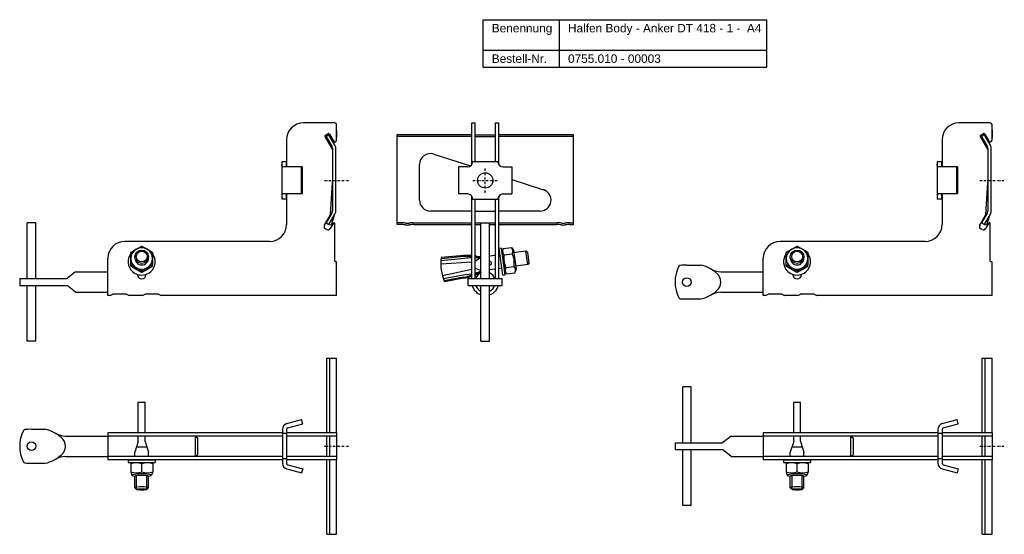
# Model space of a CAD drawing. Header units: millimetres. Extents: x -508 to 780, y -1202 to 170.
# Tile 3 of 4: x -508 to 73, y -134 to 170. Entities that reach past the tile are written whole.
import ezdxf

# ---------------------------------------------------------------- set-up
doc = ezdxf.new("R2010")
doc.units = ezdxf.units.MM
doc.header["$LTSCALE"] = 10
doc.linetypes.add('STRICHPUNKT2', pattern=[0.5, 0.25, -0.125, 0, -0.125])
doc.layers.add('HALFEN', color=2, linetype='Continuous')
doc.styles.add('ARIAL50', font='ARIAL.TTF', dxfattribs={"height": 5})

msp = doc.modelspace()

# ---------------------------------------------------------------- linework, layer by layer
at = {"layer": 'HALFEN'}
for p, q in [((-234.53, 170.28), (-67.33, 170.28)), ((-234.53, 142.28), (-234.53, 170.28)), ((-189.56, 142.28), (-189.56, 170.28)), ((-67.33, 142.28), (-67.33, 170.28)), ((-234.53, 152.28), (-67.33, 152.28)), ((-234.53, 142.28), (-67.33, 142.28)), ((-322.07, 109.36), (-340.57, 109.36)), ((-322.07, 109.36), (-340.57, 109.36)), ((-321.07, 105.09), (-321.07, 108.36)), ((-321.07, 99.17), (-321.07, 108.36)), ((-321.07, 105.09), (-321.07, 100.65)), ((-241.39, 84.69), (-241.39, 109.36)), ((-241.39, 109.36), (-239.39, 109.36)), ((-239.39, 86.36), (-239.39, 109.36)), ((-227.39, 86.35), (-227.39, 109.36)), ((-227.39, 109.36), (-225.39, 109.36)), ((-225.39, 84.7), (-225.39, 109.36)), ((64.62, 109.36), (46.12, 109.36)), ((64.62, 109.36), (46.12, 109.36)), ((65.62, 105.09), (65.62, 108.36)), ((65.62, 99.17), (65.62, 108.36)), ((65.62, 105.09), (65.62, 100.65)), ((-350.57, 99.36), (-350.57, 83.62)), ((-285.39, 49.35), (-285.39, 102.35)), ((-241.39, 102.35), (-285.39, 102.35)), ((-241.39, 101.35), (-285.39, 101.35)), ((-239.39, 102.35), (-227.39, 102.35)), ((-239.39, 101.35), (-227.39, 101.35)), ((-181.39, 102.35), (-225.39, 102.35)), ((-181.39, 101.35), (-225.39, 101.35)), ((-181.39, 49.35), (-181.39, 102.35)), ((36.12, 99.36), (36.12, 83.62)), ((-263.69, 90.9), (-242.16, 83.9)), ((-353.39, 86.36), (-353.39, 64.36)), ((-350.89, 86.36), (-353.39, 86.36)), ((-341.39, 83.36), (-352.61, 83.36)), ((-350.89, 86.36), (-350.89, 84.36)), ((-342.04, 83.36), (-342.04, 67.36)), ((-341.39, 83.36), (-341.39, 67.36)), ((-272.2, 63.72), (-272.2, 84.72)), ((-249.09, 83.37), (-249.1, 67.37)), ((-243.88, 83.37), (-249.09, 83.37)), ((-225.88, 86.35), (-240.88, 86.36)), ((-222.88, 83.35), (-217.67, 83.35)), ((-217.67, 83.35), (-217.68, 67.35)), ((33.3, 86.36), (33.3, 64.36)), ((35.8, 86.36), (33.3, 86.36)), ((45.3, 83.36), (34.08, 83.36)), ((35.8, 86.36), (35.8, 84.36)), ((44.65, 83.36), (44.65, 67.36)), ((45.3, 83.36), (45.3, 67.36)), ((-217.68, 75.95), (-199.06, 69.9)), ((-350.89, 64.36), (-353.39, 64.36)), ((-341.39, 67.36), (-352.61, 67.36)), ((-350.89, 66.36), (-350.89, 64.36)), ((-350.57, 67.1), (-350.57, 49.36)), ((-243.89, 67.37), (-249.1, 67.37)), ((-241.39, 17.36), (-241.39, 66.01)), ((-240.89, 64.36), (-225.89, 64.35)), ((-239.39, 17.36), (-239.39, 64.36)), ((-227.39, 17.36), (-227.39, 64.35)), ((-225.39, 17.36), (-225.39, 66.02)), ((-222.89, 67.35), (-217.68, 67.35)), ((35.8, 64.36), (33.3, 64.36)), ((45.3, 67.36), (34.08, 67.36)), ((35.8, 66.36), (35.8, 64.36)), ((36.12, 67.1), (36.12, 49.36)), ((-241.39, 57.22), (-265.7, 57.22)), ((-239.39, 57.22), (-227.39, 57.22)), ((-201.07, 57.22), (-225.39, 57.22)), ((-503.57, 17.36), (-503.57, 50.36)), ((-498.57, 50.36), (-503.57, 50.36)), ((-498.57, 17.36), (-498.57, 50.36)), ((-322.07, 27.66), (-322.07, 49.81)), ((-283.14, 50.35), (-285.39, 50.35)), ((-283.14, 49.35), (-285.39, 49.35)), ((-275.64, 50.35), (-241.39, 50.35)), ((-275.64, 49.35), (-241.39, 49.35)), ((-239.39, 50.35), (-235.89, 50.35)), ((-239.39, 49.35), (-235.89, 49.35)), ((-235.89, 17.36), (-235.89, 50.36)), ((-235.89, 50.36), (-230.89, 50.36)), ((-230.89, 17.36), (-230.89, 50.36)), ((-230.89, 50.35), (-227.39, 50.35)), ((-230.89, 49.35), (-227.39, 49.35)), ((-225.39, 50.35), (-191.14, 50.35)), ((-225.39, 49.35), (-191.14, 49.35)), ((-183.64, 50.35), (-181.39, 50.35)), ((-183.64, 49.35), (-181.39, 49.35)), ((64.62, 27.66), (64.62, 49.81)), ((-360.57, 39.36), (-446.07, 39.36)), ((-223.8, 35.42), (-225.39, 35.2)), ((-225.39, 35.2), (-223.16, 19.36)), ((-221.58, 19.58), (-223.8, 35.42)), ((-222.76, 35.07), (-223.5, 33.25)), ((-222.76, 35.07), (-217.98, 35.75)), ((-217.98, 35.75), (-216.76, 34.19)), ((26.12, 39.36), (-59.38, 39.36)), ((-456.07, 7.36), (-456.07, 29.36)), ((-440.07, 29.47), (-440.07, 30.28)), ((-432.06, 29.47), (-432.06, 30.28)), ((-245.55, 29.29), (-259.58, 27.86)), ((-247.99, 30.92), (-259.42, 29.85)), ((-247.93, 30.22), (-259.36, 29.14)), ((-236.34, 29.57), (-239.39, 27.58)), ((-237.35, 29.66), (-236.34, 29.57)), ((-227.39, 31.04), (-230.89, 30.55)), ((-224.85, 31.39), (-225.39, 31.32)), ((-223.52, 33.4), (-221.9, 21.91)), ((-222.23, 31.36), (-217.45, 32.03)), ((-216.76, 34.19), (-215.15, 22.7)), ((-209.45, 33.56), (-216.53, 32.56)), ((-208.34, 25.64), (-209.45, 33.56)), ((-208.32, 32.71), (-209.45, 33.56)), ((-207.49, 26.76), (-208.32, 32.71)), ((-69.38, 7.36), (-69.38, 29.36)), ((-53.38, 29.47), (-53.38, 30.28)), ((-45.37, 29.47), (-45.37, 30.28)), ((-321.37, 27.36), (-321.77, 27.36)), ((-321.07, 7.36), (-321.07, 27.06)), ((-241.39, 27.17), (-259.66, 26)), ((-239.39, 23.8), (-239.32, 23.3)), ((-239.32, 23.3), (-239.39, 23.29)), ((-235.89, 22.25), (-239.32, 23.3)), ((-223.74, 23.47), (-225.39, 23.24)), ((-221.19, 23.92), (-216.41, 24.59)), ((-208.34, 25.64), (-215.42, 24.64)), ((-207.49, 26.76), (-208.34, 25.64)), ((-114.38, 25.36), (-106.38, 25.36)), ((65.32, 27.36), (64.92, 27.36)), ((65.62, 7.36), (65.62, 27.06)), ((-475.07, 21.36), (-480.07, 17.36)), ((-475.07, 21.36), (-456.07, 21.36)), ((-438.57, 19.66), (-438.57, 19.82)), ((-433.57, 19.66), (-433.57, 19.82)), ((-241.39, 22.85), (-258.69, 19.06)), ((-244.21, 19.78), (-258.09, 17.29)), ((-246.25, 18.24), (-257.53, 16.12)), ((-246.13, 17.6), (-257.41, 15.48)), ((-236.23, 21.69), (-235.89, 21.83)), ((-227.39, 22.96), (-230.89, 22.47)), ((-223.16, 19.36), (-221.58, 19.58)), ((-220.67, 20.2), (-221.88, 21.76)), ((-220.67, 20.2), (-215.89, 20.88)), ((-215.89, 20.88), (-215.15, 22.7)), ((-94.37, 21.36), (-69.38, 21.36)), ((-51.88, 19.66), (-51.88, 19.82)), ((-46.88, 19.66), (-46.88, 19.82)), ((-508.07, 17.36), (-480.07, 17.36)), ((-508.07, 17.36), (-508.07, 13.36)), ((-508.07, 13.36), (-480.07, 13.36)), ((-503.57, -19.64), (-503.57, 13.36)), ((-498.57, -19.64), (-498.57, 13.36)), ((-475.07, 9.36), (-480.07, 13.36)), ((-243.39, 17.36), (-223.39, 17.36)), ((-243.39, 13.36), (-243.39, 17.36)), ((-243.39, 13.36), (-223.39, 13.36)), ((-235.89, -19.64), (-235.89, 13.36)), ((-230.89, -19.64), (-230.89, 13.36)), ((-223.39, 13.36), (-223.39, 17.36)), ((-475.07, 9.36), (-456.07, 9.36)), ((-454.57, 7.36), (-456.07, 7.36)), ((-454.57, 7.36), (-453.07, 8.16)), ((-445.07, 8.16), (-453.07, 8.16)), ((-445.07, 8.16), (-443.57, 7.36)), ((-435.57, 7.36), (-443.57, 7.36)), ((-435.57, 7.36), (-434.07, 8.16)), ((-426.07, 8.16), (-434.07, 8.16)), ((-426.07, 8.16), (-424.57, 7.36)), ((-321.07, 7.36), (-424.57, 7.36)), ((-94.37, 9.36), (-69.38, 9.36)), ((-67.88, 7.36), (-69.38, 7.36)), ((-67.88, 7.36), (-66.38, 8.16)), ((-58.38, 8.16), (-66.38, 8.16)), ((-58.38, 8.16), (-56.88, 7.36)), ((-48.88, 7.36), (-56.88, 7.36)), ((-48.88, 7.36), (-47.38, 8.16)), ((-39.38, 8.16), (-47.38, 8.16)), ((-39.38, 8.16), (-37.88, 7.36)), ((65.62, 7.36), (-37.88, 7.36)), ((-114.38, 5.36), (-106.38, 5.36)), ((-498.57, -19.64), (-503.57, -19.64)), ((-235.89, -19.64), (-230.89, -19.64)), ((-326.8, -73.62), (-326.8, -29.62)), ((-326.8, -29.62), (-321.07, -29.62)), ((-325.07, -73.62), (-325.07, -29.62)), ((-321.07, -73.62), (-321.07, -29.62)), ((59.89, -73.62), (59.89, -29.62)), ((59.89, -29.62), (65.62, -29.62)), ((61.62, -73.62), (61.62, -29.62)), ((65.62, -73.62), (65.62, -29.62)), ((-116.88, -79.62), (-116.88, -46.62)), ((-111.88, -46.62), (-116.88, -46.62)), ((-111.88, -79.62), (-111.88, -46.62)), ((-438.07, -55.6), (-434.07, -55.6)), ((-438.07, -73.62), (-438.07, -55.6)), ((-434.07, -73.62), (-434.07, -55.6)), ((-51.38, -55.6), (-47.38, -55.6)), ((-51.38, -73.62), (-51.38, -55.6)), ((-47.38, -73.62), (-47.38, -55.6)), ((-350.47, -68.26), (-341.71, -65.91)), ((-349.82, -70.67), (-341.07, -68.33)), ((-341.07, -68.33), (-341.71, -65.91)), ((36.22, -68.26), (44.98, -65.91)), ((36.87, -70.67), (45.62, -68.33)), ((45.62, -68.33), (44.98, -65.91)), ((-501.07, -71.62), (-493.07, -71.62)), ((-353.07, -73.62), (-456.07, -73.62)), ((-456.07, -73.62), (-456.07, -89.62)), ((-353.07, -71.64), (-353.07, -91.6)), ((-350.57, -74.12), (-353.07, -74.12)), ((-350.57, -71.64), (-350.57, -91.6)), ((-321.07, -73.62), (-350.57, -73.62)), ((-350.57, -73.62), (-350.57, -75.62)), ((-321.07, -73.62), (-321.07, -89.62)), ((33.62, -73.62), (-69.38, -73.62)), ((-69.38, -73.62), (-69.38, -89.62)), ((33.62, -71.64), (33.62, -91.6)), ((36.12, -74.12), (33.62, -74.12)), ((36.12, -71.64), (36.12, -91.6)), ((65.62, -73.62), (36.12, -73.62)), ((36.12, -73.62), (36.12, -75.62)), ((65.62, -73.62), (65.62, -89.62)), ((-481.06, -75.62), (-456.07, -75.62)), ((-353.07, -75.62), (-456.07, -75.62)), ((-438.07, -78.85), (-440.07, -85.1)), ((-438.07, -78.85), (-438.07, -75.62)), ((-434.07, -78.85), (-434.07, -75.62)), ((-434.07, -78.85), (-432.07, -85.1)), ((-404.47, -75.62), (-404.47, -87.62)), ((-404.47, -75.62), (-403.07, -76.62)), ((-403.07, -76.62), (-403.07, -86.62)), ((-321.07, -75.62), (-350.57, -75.62)), ((-350.57, -75.62), (-350.57, -87.62)), ((-326.8, -87.62), (-326.8, -75.62)), ((-325.07, -87.62), (-325.07, -75.62)), ((-121.38, -79.62), (-93.38, -79.62)), ((-121.38, -79.62), (-121.38, -83.62)), ((-88.38, -75.62), (-93.38, -79.62)), ((-88.38, -75.62), (-69.38, -75.62)), ((33.62, -75.62), (-69.38, -75.62)), ((-51.38, -78.85), (-53.38, -85.1)), ((-51.38, -78.85), (-51.38, -75.62)), ((-47.38, -78.85), (-47.38, -75.62)), ((-47.38, -78.85), (-45.38, -85.1)), ((-17.78, -75.62), (-17.78, -87.62)), ((-17.78, -75.62), (-16.38, -76.62)), ((-16.38, -76.62), (-16.38, -86.62)), ((65.62, -75.62), (36.12, -75.62)), ((36.12, -75.62), (36.12, -87.62)), ((59.89, -87.62), (59.89, -75.62)), ((61.62, -87.62), (61.62, -75.62)), ((-440.07, -87.62), (-440.07, -85.1)), ((-433.03, -82.1), (-439.07, -82.1)), ((-432.07, -87.62), (-432.07, -85.1)), ((-404.47, -87.62), (-403.07, -86.62)), ((-121.38, -83.62), (-93.38, -83.62)), ((-116.88, -116.62), (-116.88, -83.62)), ((-111.88, -116.62), (-111.88, -83.62)), ((-88.38, -87.62), (-93.38, -83.62)), ((-53.38, -87.62), (-53.38, -85.1)), ((-46.34, -82.1), (-52.38, -82.1)), ((-45.38, -87.62), (-45.38, -85.1)), ((-17.78, -87.62), (-16.38, -86.62)), ((-501.07, -91.62), (-493.07, -91.62)), ((-481.06, -87.62), (-456.07, -87.62)), ((-353.07, -87.62), (-456.07, -87.62)), ((-353.07, -89.62), (-456.07, -89.62)), ((-444.07, -89.62), (-428.07, -89.62)), ((-444.07, -89.62), (-444.07, -91.21)), ((-444.07, -91.21), (-428.07, -91.21)), ((-441.87, -91.21), (-442.57, -91.94)), ((-442.57, -91.94), (-442.57, -96.73)), ((-441.87, -91.21), (-430.27, -91.21)), ((-436.07, -96.73), (-436.07, -91.94)), ((-430.27, -91.21), (-429.57, -91.94)), ((-429.57, -91.94), (-429.57, -96.73)), ((-428.07, -89.62), (-428.07, -91.21)), ((-350.57, -89.12), (-353.07, -89.12)), ((-321.07, -87.62), (-350.57, -87.62)), ((-350.57, -87.62), (-350.57, -89.62)), ((-321.07, -89.62), (-350.57, -89.62)), ((-349.82, -92.57), (-341.07, -94.92)), ((-326.8, -133.62), (-326.8, -89.62)), ((-325.07, -133.62), (-325.07, -89.62)), ((-321.07, -133.62), (-321.07, -89.62)), ((-88.38, -87.62), (-69.38, -87.62)), ((33.62, -87.62), (-69.38, -87.62)), ((33.62, -89.62), (-69.38, -89.62)), ((-57.38, -89.62), (-41.38, -89.62)), ((-57.38, -89.62), (-57.38, -91.21)), ((-57.38, -91.21), (-41.38, -91.21)), ((-55.18, -91.21), (-55.88, -91.94)), ((-55.88, -91.94), (-55.88, -96.73)), ((-55.18, -91.21), (-43.58, -91.21)), ((-49.38, -96.73), (-49.38, -91.94)), ((-43.58, -91.21), (-42.88, -91.94)), ((-42.88, -91.94), (-42.88, -96.73)), ((-41.38, -89.62), (-41.38, -91.21)), ((36.12, -89.12), (33.62, -89.12)), ((65.62, -87.62), (36.12, -87.62)), ((36.12, -87.62), (36.12, -89.62)), ((65.62, -89.62), (36.12, -89.62)), ((36.87, -92.57), (45.62, -94.92)), ((59.89, -133.62), (59.89, -89.62)), ((61.62, -133.62), (61.62, -89.62)), ((65.62, -133.62), (65.62, -89.62)), ((-442.57, -96.73), (-441.87, -98.75)), ((-429.57, -96.73), (-430.27, -98.75)), ((-350.47, -94.98), (-341.71, -97.33)), ((-341.07, -94.92), (-341.71, -97.33)), ((-55.88, -96.73), (-55.18, -98.75)), ((-42.88, -96.73), (-43.58, -98.75)), ((36.22, -94.98), (44.98, -97.33)), ((45.62, -94.92), (44.98, -97.33)), ((-440.07, -106.1), (-440.07, -99.33)), ((-440.07, -106.1), (-440.07, -99.33)), ((-439.07, -107.1), (-439.07, -98.99)), ((-439.07, -107.1), (-439.07, -98.99)), ((-433.07, -107.1), (-433.07, -98.99)), ((-433.07, -107.1), (-433.07, -98.99)), ((-432.07, -106.1), (-432.07, -99.33)), ((-432.07, -106.1), (-432.07, -99.33)), ((-53.38, -106.1), (-53.38, -99.33)), ((-53.38, -106.1), (-53.38, -99.33)), ((-52.38, -107.1), (-52.38, -98.99)), ((-52.38, -107.1), (-52.38, -98.99)), ((-46.38, -107.1), (-46.38, -98.99)), ((-46.38, -107.1), (-46.38, -98.99)), ((-45.38, -106.1), (-45.38, -99.33)), ((-45.38, -106.1), (-45.38, -99.33)), ((-439.07, -107.1), (-440.07, -106.1)), ((-439.07, -107.1), (-440.07, -106.1)), ((-433.07, -107.1), (-432.07, -106.1)), ((-433.07, -107.1), (-432.07, -106.1)), ((-52.38, -107.1), (-53.38, -106.1)), ((-52.38, -107.1), (-53.38, -106.1)), ((-46.38, -107.1), (-45.38, -106.1)), ((-46.38, -107.1), (-45.38, -106.1)), ((-111.88, -116.62), (-116.88, -116.62)), ((-326.8, -133.62), (-321.07, -133.62)), ((59.89, -133.62), (65.62, -133.62))]:
    msp.add_line(p, q, dxfattribs=at)
at = {"layer": 'HALFEN', "extrusion": (0, 1, 0)}
for p, q in [((-323.59, 93.82), (-327.92, 101.31)), ((-327.73, 101.99), (-326, 102.99)), ((-325.59, 102.35), (-327.32, 101.35)), ((-327.32, 101.35), (-323.79, 95.23)), ((-322.06, 96.23), (-325.59, 102.35)), ((-325.32, 102.81), (-322.93, 98.67)), ((63.1, 93.82), (58.77, 101.31)), ((58.96, 101.99), (60.69, 102.99)), ((61.1, 102.35), (59.37, 101.35)), ((59.37, 101.35), (62.9, 95.23)), ((64.63, 96.23), (61.1, 102.35)), ((61.37, 102.81), (63.76, 98.67)), ((-323.59, 94.48), (-323.59, 57.22)), ((-321.59, 57.22), (-321.59, 94.48)), ((63.1, 94.48), (63.1, 57.22)), ((65.1, 57.22), (65.1, 94.48)), ((-324.72, 55.08), (-323.59, 74.19)), ((61.97, 55.08), (63.1, 74.19)), ((-328.28, 48.91), (-324.72, 55.08)), ((-323.79, 56.47), (-327.32, 50.35)), ((-325.59, 49.36), (-322.06, 55.47)), ((-324.18, 48.85), (-322.28, 55.09)), ((58.41, 48.91), (61.97, 55.08)), ((62.9, 56.47), (59.37, 50.35)), ((61.1, 49.36), (64.63, 55.47)), ((62.5, 48.85), (64.41, 55.09)), ((-326.87, 46.36), (-327.73, 46.86)), ((-327.32, 50.35), (-325.6, 49.36)), ((-325.59, 49.36), (-325.6, 49.36)), ((-325.25, 49.23), (-325.59, 49.36)), ((-324.18, 48.85), (-325.25, 49.23)), ((-323, 50.06), (-324.82, 46.91)), ((59.82, 46.36), (58.96, 46.86)), ((59.37, 50.35), (61.09, 49.36)), ((61.1, 49.36), (61.09, 49.36)), ((61.44, 49.23), (61.1, 49.36)), ((62.5, 48.85), (61.44, 49.23)), ((63.69, 50.06), (61.87, 46.91)), ((-442.47, 24.79), (-442.47, 25.53)), ((-429.67, 24.79), (-429.67, 25.53)), ((-55.78, 24.79), (-55.78, 25.53)), ((-42.98, 24.79), (-42.98, 25.53)), ((-436.07, 21.12), (-436.07, 21.86)), ((-49.38, 21.12), (-49.38, 21.86))]:
    msp.add_line(p, q, dxfattribs=at)
at = {"layer": 'HALFEN', "color": 1, "linetype": 'STRICHPUNKT2', "ltscale": 0.5}
for p, q in [((-233.39, 68.11), (-233.39, 82.61)), ((-328.32, 75.36), (-313.82, 75.36)), ((-240.64, 75.36), (-226.14, 75.36)), ((58.37, 75.36), (72.87, 75.36)), ((-328.32, -81.62), (-313.82, -81.62)), ((58.37, -81.62), (72.87, -81.62))]:
    msp.add_line(p, q, dxfattribs=at)
at = {"layer": 'HALFEN'}
for centre, radius in [((-233.39, 75.36), 4.5), ((-114.38, 15.36), 2.55), ((-501.07, -81.62), 2.55)]:
    msp.add_circle(centre, radius, dxfattribs=at)
for centre, radius, start, end in [((-340.57, 99.36), 10, 90, 180), ((-322.07, 108.36), 1, 0, 90), ((46.12, 99.36), 10, 90, 180), ((64.62, 108.36), 1, 0, 90), ((-327.48, 101.56), 0.5, 120, 210), ((-325.75, 102.56), 0.5, 30, 120), ((-322.07, 99.17), 1, 210, 0), ((59.21, 101.56), 0.5, 120, 210), ((60.94, 102.56), 0.5, 30, 120), ((64.62, 99.17), 1, 210, 0), ((-325.09, 94.48), 1.5, 0, 30), ((-325.09, 94.48), 3.5, 360, 30), ((61.6, 94.48), 1.5, 0, 30), ((61.6, 94.48), 3.5, 360, 30), ((-265.7, 84.72), 6.5, 72, 180), ((-243.88, 86.37), 3, 269.95559, 359.95559), ((-222.88, 86.35), 3, 179.95559, 269.95559), ((-201.07, 63.72), 6.5, 270, 72), ((-243.89, 64.37), 3, 359.95559, 89.95559), ((-222.89, 64.35), 3, 89.95559, 179.95559), ((-265.7, 63.72), 6.5, 180, 270), ((-325.09, 57.22), 1.5, 330, 360), ((-325.09, 57.22), 3.5, 330, 0), ((61.6, 57.22), 1.5, 330, 360), ((61.6, 57.22), 3.5, 330, 0), ((-360.57, 49.36), 10, 270, 0), ((-326.98, 48.16), 1.5, 150, 240), ((-326.12, 47.66), 1.5, 240, 330), ((-322.57, 49.81), 0.5, 0, 150), ((-283.14, 34.35), 16, 80.36636, 90), ((-283.14, 34.35), 15, 80.36636, 90), ((-279.39, 56.44), 7.41, 260.36636, 279.63364), ((-279.39, 56.44), 6.41, 260.36636, 279.63364), ((-275.64, 34.35), 16, 90, 99.63364), ((-275.64, 34.35), 15, 90, 99.63364), ((-191.14, 34.35), 16, 80.36636, 90), ((-191.14, 34.35), 15, 80.36636, 90), ((-187.39, 56.44), 7.41, 260.36636, 279.63364), ((-187.39, 56.44), 6.41, 260.36636, 279.63364), ((-183.64, 34.35), 16, 90, 99.63364), ((-183.64, 34.35), 15, 90, 99.63364), ((26.12, 49.36), 10, 270, 0), ((59.71, 48.16), 1.5, 150, 240), ((60.57, 47.66), 1.5, 240, 330), ((64.12, 49.81), 0.5, 0, 150), ((-446.07, 29.36), 10, 90, 180), ((-220.43, 33.51), 3.32, 333.56153, 33.56153), ((-59.38, 29.36), 10, 90, 180), ((-436.07, 27.42), 8, 143.1301, 36.8699), ((-232.86, 26.23), 26.8, 172.24397, 203.64347), ((-243.99, -11.23), 42.29, 86.47165, 95.44157), ((-243.83, -0.15), 30.65, 85.43459, 97.65576), ((-239.53, -13.98), 43.69, 92.44132, 97.9226), ((-243.99, -11.23), 42.29, 83.07738, 83.75165), ((-243.83, -0.15), 30.65, 74.98685, 81.67144), ((-239.53, -13.98), 43.69, 87.15167, 89.81779), ((-234.16, 50.74), 20.54, 256.67305, 265.17141), ((-219.79, 33.6), 3.32, 162.43847, 222.43847), ((-210.01, 29.28), 12.4, 170.38303, 205.61697), ((-228.64, 26.67), 12.4, 350.38303, 25.61697), ((-49.38, 27.42), 8, 143.1301, 36.8699), ((-321.77, 27.66), 0.3, 180, 270), ((-321.37, 27.06), 0.3, 0, 90), ((-243.83, -0.15), 30.65, 63.44584, 65.02826), ((-250.67, 48.57), 30.65, 310.20847, 312.55416), ((-230.3, 26.69), 0.594, 357.93529, 73.26541), ((-230.27, 26.49), 0.594, 302.73459, 18.06471), ((-218.22, 22.44), 3.32, 153.56153, 213.56153), ((-218.86, 22.35), 3.32, 342.43847, 42.43847), ((-100.82, 15.36), 20.55, 153.10667, 206.89333), ((-118.26, 24.2), 1, 95.71948, 153.10667), ((-115.03, -8.02), 33.38, 88.87071, 95.71948), ((-109.84, 6.97), 18.71, 45.68888, 79.34138), ((64.92, 27.66), 0.3, 180, 270), ((65.32, 27.06), 0.3, 0, 90), ((-436.07, 19.66), 2.5, 180, 0), ((-250.67, 48.57), 30.65, 278.34424, 287.63767), ((-253.88, 59.17), 42.29, 280.55843, 287.18811), ((-250.35, 63.04), 43.69, 278.0774, 281.83857), ((-250.67, 48.57), 30.65, 291.60765, 298.84489), ((-250.35, 63.04), 43.69, 284.53264, 288.84833), ((-253.88, 59.17), 42.29, 290.04791, 292.92262), ((-233.39, 15.36), 6, 114.62432, 160.52878), ((-227.35, 2.31), 20.54, 114.55078, 119.32695), ((-233.39, 15.36), 6, 19.47122, 65.37568), ((-93.67, 34.91), 13.57, 240.09537, 267.05052), ((-100.8, 15.36), 6.43, 308.92503, 51.07497), ((-49.38, 19.66), 2.5, 180, 0), ((-233.39, 15.36), 8, 194.47751, 251.79004), ((-233.39, 15.36), 6, 199.47122, 245.37568), ((-233.39, 15.36), 6, 199.47122, 245.37568), ((-233.39, 15.36), 8, 288.20996, 345.52249), ((-233.39, 15.36), 6, 294.62432, 340.52878), ((-233.39, 15.36), 6, 294.62432, 340.52878), ((-118.26, 6.51), 1, 206.89333, 264.28052), ((-109.84, 23.75), 18.71, 280.65862, 314.31112), ((-93.67, -4.2), 13.57, 92.94948, 119.90463), ((-115.03, 38.73), 33.38, 264.28052, 271.12929), ((-349.57, -71.64), 3.5, 105, 180), ((37.12, -71.64), 3.5, 105, 180), ((-487.51, -81.62), 20.55, 153.10667, 206.89333), ((-504.95, -72.78), 1, 95.71948, 153.10667), ((-501.72, -105), 33.38, 88.87071, 95.71948), ((-496.53, -90.01), 18.71, 45.68888, 79.34138), ((-480.36, -62.07), 13.57, 240.09537, 267.05052), ((-349.57, -71.64), 1, 105, 180), ((37.12, -71.64), 1, 105, 180), ((-487.49, -81.62), 6.43, 308.92503, 51.07497), ((-496.53, -73.23), 18.71, 280.65862, 314.31112), ((-504.95, -90.47), 1, 206.89333, 264.28052), ((-501.72, -58.24), 33.38, 264.28052, 271.12929), ((-480.36, -101.17), 13.57, 92.94948, 119.90463), ((-439.32, -100.73), 9.37, 69.70545, 110.29455), ((-432.82, -100.73), 9.37, 69.70545, 110.29455), ((-349.57, -91.6), 3.5, 180, 255), ((-349.57, -91.6), 1, 180, 255), ((-52.63, -100.73), 9.37, 69.70545, 110.29455), ((-46.13, -100.73), 9.37, 69.70545, 110.29455), ((37.12, -91.6), 3.5, 180, 255), ((37.12, -91.6), 1, 180, 255), ((-439.32, -87.94), 9.37, 249.70545, 290.29455), ((-432.82, -87.94), 9.37, 249.70545, 290.29455), ((-52.63, -87.94), 9.37, 249.70545, 290.29455), ((-46.13, -87.94), 9.37, 249.70545, 290.29455)]:
    msp.add_arc(centre, radius, start, end, dxfattribs=at)
for centre, major_axis, ratio, start_param, end_param in [((-436.07, 29.26), (6.4, 0), 0.992546, 1.047198, 2.094395), ((-49.38, 29.26), (6.4, 0), 0.992546, 1.047198, 2.094395), ((-436.07, 29.26), (-6.4, 0), 0.992546, -1.047198, 0), ((-436.07, 29.26), (6.4, 0), 0.992546, 3.141593, 4.18879), ((-436.07, 29.4), (4, 0), 0.992546, 3.123186, 4.712389), ((-436.07, 29.4), (-4, 0), 0.992546, 1.570796, 3.16), ((-436.07, 29.26), (6.4, 0), 0.992546, 0, 1.047198), ((-436.07, 29.26), (-6.4, 0), 0.992546, 2.094395, 3.141593), ((-49.38, 29.26), (-6.4, 0), 0.992546, -1.047198, 0), ((-49.38, 29.26), (6.4, 0), 0.992546, 3.141593, 4.18879), ((-49.38, 29.4), (4, 0), 0.992546, 3.123186, 4.712389), ((-49.38, 29.4), (-4, 0), 0.992546, 1.570796, 3.16), ((-49.38, 29.26), (6.4, 0), 0.992546, 0, 1.047198), ((-49.38, 29.26), (-6.4, 0), 0.992546, 2.094395, 3.141593), ((-436.07, 29.26), (-6.4, 0), 0.992546, 1.047198, 2.094395), ((-49.38, 29.26), (-6.4, 0), 0.992546, 1.047198, 2.094395), ((-436.07, -98.75), (-5.8, 0), 0.139173, 2.331809, 7.092969), ((-49.38, -98.75), (-5.8, 0), 0.139173, 2.331809, 7.092969), ((-436.06, -99.36), (4, 0), 0.139033, 0.050629, 3.096659), ((-49.38, -99.36), (4, 0), 0.139033, 0.050629, 3.096659), ((-436.07, -106.11), (-4, 0), 0.139173, 3.158116, 6.266662), ((-436.07, -106.11), (-4, 0), 0.139173, 3.158116, 6.266662), ((-49.38, -106.11), (-4, 0), 0.139173, 3.158116, 6.266662), ((-49.38, -106.11), (-4, 0), 0.139173, 3.158116, 6.266662)]:
    msp.add_ellipse(centre, major_axis=major_axis, ratio=ratio, start_param=start_param, end_param=end_param, dxfattribs=at)
for centre, major_axis, ratio in [((-436.07, 30.28), (4, 0), 0.992546), ((-436.07, 30.37), (3.2, 0), 0.992546), ((-49.38, 30.28), (4, 0), 0.992546), ((-49.38, 30.37), (3.2, 0), 0.992546), ((-436.07, -107.1), (-3, 0), 0.139173), ((-436.07, -107.1), (-3, 0), 0.139173), ((-49.38, -107.1), (-3, 0), 0.139173), ((-49.38, -107.1), (-3, 0), 0.139173)]:
    msp.add_ellipse(centre, major_axis=major_axis, ratio=ratio, dxfattribs=at)
for points, knots in [([(-352.61, 83.36), (-352.71, 83.36), (-352.81, 83.37), (-352.98, 83.44), (-353.05, 83.49), (-353.18, 83.63), (-353.23, 83.72), (-353.31, 83.93), (-353.33, 84.05), (-353.37, 84.3), (-353.38, 84.44), (-353.39, 84.74), (-353.39, 84.89), (-353.39, 85.05)], [12.939429, 12.939429, 12.939429, 12.939429, 13.450896, 13.450896, 13.981749, 13.981749, 14.512603, 14.512603, 15.043457, 15.043457, 15.58114, 15.58114, 16.065881, 16.065881, 16.065881, 16.065881]), ([(-350.88, 84.2), (-350.87, 84.14), (-350.86, 84.08), (-350.83, 83.95), (-350.8, 83.88), (-350.73, 83.75), (-350.68, 83.7), (-350.6, 83.64), (-350.58, 83.63), (-350.56, 83.61)], [4.1764157, 4.1764157, 4.1764157, 4.1764157, 4.4061223, 4.4061223, 4.6848401, 4.6848401, 4.9635579, 4.9635579, 5.0545355, 5.0545355, 5.0545355, 5.0545355]), ([(-350.56, 83.61), (-350.52, 83.58), (-350.48, 83.55), (-350.38, 83.48), (-350.32, 83.45), (-350.25, 83.42)], [2.958333, 2.958333, 2.958333, 2.958333, 3.2000176, 3.2000176, 3.5438255, 3.5438255, 3.5438255, 3.5438255]), ([(-349.89, 83.36), (-350.01, 83.36), (-350.12, 83.38), (-350.24, 83.42), (-350.25, 83.42), (-350.25, 83.42)], [0, 0, 0, 0, 0.6724021, 0.6724021, 0.712352, 0.712352, 0.712352, 0.712352]), ([(34.08, 83.36), (33.98, 83.36), (33.88, 83.37), (33.71, 83.44), (33.63, 83.49), (33.51, 83.63), (33.46, 83.72), (33.38, 83.93), (33.36, 84.05), (33.32, 84.3), (33.31, 84.44), (33.3, 84.74), (33.3, 84.89), (33.3, 85.05)], [12.939429, 12.939429, 12.939429, 12.939429, 13.450896, 13.450896, 13.981749, 13.981749, 14.512603, 14.512603, 15.043457, 15.043457, 15.58114, 15.58114, 16.065881, 16.065881, 16.065881, 16.065881]), ([(35.81, 84.2), (35.81, 84.14), (35.83, 84.08), (35.86, 83.95), (35.89, 83.88), (35.96, 83.75), (36.01, 83.7), (36.09, 83.64), (36.11, 83.63), (36.13, 83.61)], [4.1764157, 4.1764157, 4.1764157, 4.1764157, 4.4061223, 4.4061223, 4.6848401, 4.6848401, 4.9635579, 4.9635579, 5.0545355, 5.0545355, 5.0545355, 5.0545355]), ([(36.13, 83.61), (36.17, 83.58), (36.21, 83.55), (36.31, 83.48), (36.37, 83.45), (36.44, 83.42)], [2.958333, 2.958333, 2.958333, 2.958333, 3.2000176, 3.2000176, 3.5438255, 3.5438255, 3.5438255, 3.5438255]), ([(36.8, 83.36), (36.68, 83.36), (36.57, 83.38), (36.45, 83.42), (36.44, 83.42), (36.44, 83.42)], [0, 0, 0, 0, 0.6724021, 0.6724021, 0.712352, 0.712352, 0.712352, 0.712352]), ([(-352.61, 67.36), (-352.71, 67.36), (-352.81, 67.34), (-352.98, 67.27), (-353.05, 67.22), (-353.18, 67.08), (-353.23, 66.99), (-353.31, 66.79), (-353.33, 66.67), (-353.37, 66.41), (-353.38, 66.27), (-353.39, 65.97), (-353.39, 65.82), (-353.39, 65.66)], [12.939429, 12.939429, 12.939429, 12.939429, 13.450896, 13.450896, 13.981749, 13.981749, 14.512603, 14.512603, 15.043457, 15.043457, 15.58114, 15.58114, 16.065881, 16.065881, 16.065881, 16.065881]), ([(-350.88, 66.51), (-350.87, 66.58), (-350.86, 66.64), (-350.83, 66.76), (-350.8, 66.84), (-350.73, 66.96), (-350.68, 67.02), (-350.6, 67.07), (-350.58, 67.09), (-350.56, 67.1)], [4.1764157, 4.1764157, 4.1764157, 4.1764157, 4.4061223, 4.4061223, 4.6848401, 4.6848401, 4.9635579, 4.9635579, 5.0545355, 5.0545355, 5.0545355, 5.0545355]), ([(-350.56, 67.1), (-350.52, 67.14), (-350.48, 67.17), (-350.38, 67.23), (-350.32, 67.27), (-350.25, 67.29)], [2.958333, 2.958333, 2.958333, 2.958333, 3.2000176, 3.2000176, 3.5438255, 3.5438255, 3.5438255, 3.5438255]), ([(-349.89, 67.36), (-350.01, 67.36), (-350.12, 67.34), (-350.24, 67.3), (-350.25, 67.29), (-350.25, 67.29)], [0, 0, 0, 0, 0.6724021, 0.6724021, 0.712352, 0.712352, 0.712352, 0.712352]), ([(34.08, 67.36), (33.98, 67.36), (33.88, 67.34), (33.71, 67.27), (33.63, 67.22), (33.51, 67.08), (33.46, 66.99), (33.38, 66.79), (33.36, 66.67), (33.32, 66.41), (33.31, 66.27), (33.3, 65.97), (33.3, 65.82), (33.3, 65.66)], [12.939429, 12.939429, 12.939429, 12.939429, 13.450896, 13.450896, 13.981749, 13.981749, 14.512603, 14.512603, 15.043457, 15.043457, 15.58114, 15.58114, 16.065881, 16.065881, 16.065881, 16.065881]), ([(35.81, 66.51), (35.81, 66.58), (35.83, 66.64), (35.86, 66.76), (35.89, 66.84), (35.96, 66.96), (36.01, 67.02), (36.09, 67.07), (36.11, 67.09), (36.13, 67.1)], [4.1764157, 4.1764157, 4.1764157, 4.1764157, 4.4061223, 4.4061223, 4.6848401, 4.6848401, 4.9635579, 4.9635579, 5.0545355, 5.0545355, 5.0545355, 5.0545355]), ([(36.13, 67.1), (36.17, 67.14), (36.21, 67.17), (36.31, 67.23), (36.37, 67.27), (36.44, 67.29)], [2.958333, 2.958333, 2.958333, 2.958333, 3.2000176, 3.2000176, 3.5438255, 3.5438255, 3.5438255, 3.5438255]), ([(36.8, 67.36), (36.68, 67.36), (36.57, 67.34), (36.45, 67.3), (36.44, 67.29), (36.44, 67.29)], [0, 0, 0, 0, 0.6724021, 0.6724021, 0.712352, 0.712352, 0.712352, 0.712352])]:
    msp.add_open_spline(points, degree=3, knots=knots, dxfattribs=at)
for points in [[(-350.89, 84.36), (-350.89, 84.3), (-350.89, 84.25), (-350.88, 84.2)], [(35.8, 84.36), (35.8, 84.3), (35.8, 84.25), (35.81, 84.2)], [(-350.89, 66.36), (-350.89, 66.41), (-350.89, 66.46), (-350.88, 66.51)], [(35.8, 66.36), (35.8, 66.41), (35.8, 66.46), (35.81, 66.51)]]:
    msp.add_open_spline(points, degree=3, dxfattribs=at)
for points, weights in [([(-439.27, 34.76), (-437.78, 35.61), (-436.07, 36.53)], [1, 1.09201433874, 1.10687800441]), ([(-436.07, 36.53), (-434.35, 35.61), (-432.87, 34.76)], [1.10687800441, 1.09201433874, 1]), ([(-52.58, 34.76), (-51.09, 35.61), (-49.38, 36.53)], [1, 1.09201433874, 1.10687800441]), ([(-49.38, 36.53), (-47.66, 35.61), (-46.18, 34.76)], [1.10687800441, 1.09201433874, 1]), ([(-442.47, 32.86), (-440.75, 33.91), (-439.27, 34.76)], [1.10687800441, 1.09201433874, 1]), ([(-442.47, 29.26), (-442.47, 30.96), (-442.47, 32.86)], [1, 1.09201433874, 1.10687800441]), ([(-442.47, 25.53), (-442.47, 27.56), (-442.47, 29.26)], [1.10687800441, 1.09201433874, 1]), ([(-432.87, 34.76), (-431.38, 33.91), (-429.67, 32.86)], [1, 1.09201433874, 1.10687800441]), ([(-429.67, 32.86), (-429.67, 30.96), (-429.67, 29.26)], [1.10687800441, 1.09201433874, 1]), ([(-429.67, 29.26), (-429.67, 27.56), (-429.67, 25.53)], [1, 1.09201433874, 1.10687800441]), ([(-55.78, 32.86), (-54.06, 33.91), (-52.58, 34.76)], [1.10687800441, 1.09201433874, 1]), ([(-55.78, 29.26), (-55.78, 30.96), (-55.78, 32.86)], [1, 1.09201433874, 1.10687800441]), ([(-55.78, 25.53), (-55.78, 27.56), (-55.78, 29.26)], [1.10687800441, 1.09201433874, 1]), ([(-46.18, 34.76), (-44.69, 33.91), (-42.98, 32.86)], [1, 1.09201433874, 1.10687800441]), ([(-42.98, 32.86), (-42.98, 30.96), (-42.98, 29.26)], [1.10687800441, 1.09201433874, 1]), ([(-42.98, 29.26), (-42.98, 27.56), (-42.98, 25.53)], [1, 1.09201433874, 1.10687800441]), ([(-439.27, 23.76), (-440.75, 24.61), (-442.47, 25.53)], [1, 1.09201433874, 1.10687800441]), ([(-442.47, 24.79), (-440.75, 23.74), (-439.27, 22.88)], [1.10687800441, 1.09201433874, 1]), ([(-436.07, 21.86), (-437.78, 22.91), (-439.27, 23.76)], [1.10687800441, 1.09201433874, 1]), ([(-432.87, 23.76), (-434.35, 22.91), (-436.07, 21.86)], [1, 1.09201433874, 1.10687800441]), ([(-429.67, 25.53), (-431.38, 24.61), (-432.87, 23.76)], [1.10687800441, 1.09201433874, 1]), ([(-432.87, 22.88), (-431.38, 23.74), (-429.67, 24.79)], [1, 1.09201433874, 1.10687800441]), ([(-52.58, 23.76), (-54.06, 24.61), (-55.78, 25.53)], [1, 1.09201433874, 1.10687800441]), ([(-55.78, 24.79), (-54.06, 23.74), (-52.58, 22.88)], [1.10687800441, 1.09201433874, 1]), ([(-49.38, 21.86), (-51.09, 22.91), (-52.58, 23.76)], [1.10687800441, 1.09201433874, 1]), ([(-46.18, 23.76), (-47.66, 22.91), (-49.38, 21.86)], [1, 1.09201433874, 1.10687800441]), ([(-42.98, 25.53), (-44.69, 24.61), (-46.18, 23.76)], [1.10687800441, 1.09201433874, 1]), ([(-46.18, 22.88), (-44.69, 23.74), (-42.98, 24.79)], [1, 1.09201433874, 1.10687800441]), ([(-439.27, 22.88), (-437.78, 22.03), (-436.07, 21.12)], [1, 1.09201433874, 1.10687800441]), ([(-436.07, 21.12), (-434.35, 22.03), (-432.87, 22.88)], [1.10687800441, 1.09201433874, 1]), ([(-52.58, 22.88), (-51.09, 22.03), (-49.38, 21.12)], [1, 1.09201433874, 1.10687800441]), ([(-49.38, 21.12), (-47.66, 22.03), (-46.18, 22.88)], [1.10687800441, 1.09201433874, 1])]:
    msp.add_rational_spline(points, weights, degree=2, dxfattribs=at)

# ---------------------------------------------------------------- texts
at = {"layer": 'HALFEN', "style": 'ARIAL50'}
for s, p in [('Benennung', (-229.53, 162.78)), ('Halfen Body - Anker DT 418 - 1 -  A4', (-184.56, 162.78)), ('Bestell-Nr.', (-229.53, 144.78)), ('0755.010 - 00003', (-184.56, 144.78))]:
    msp.add_text(s, height=5, dxfattribs=at).set_placement(p)

doc.saveas('drawing.dxf')
